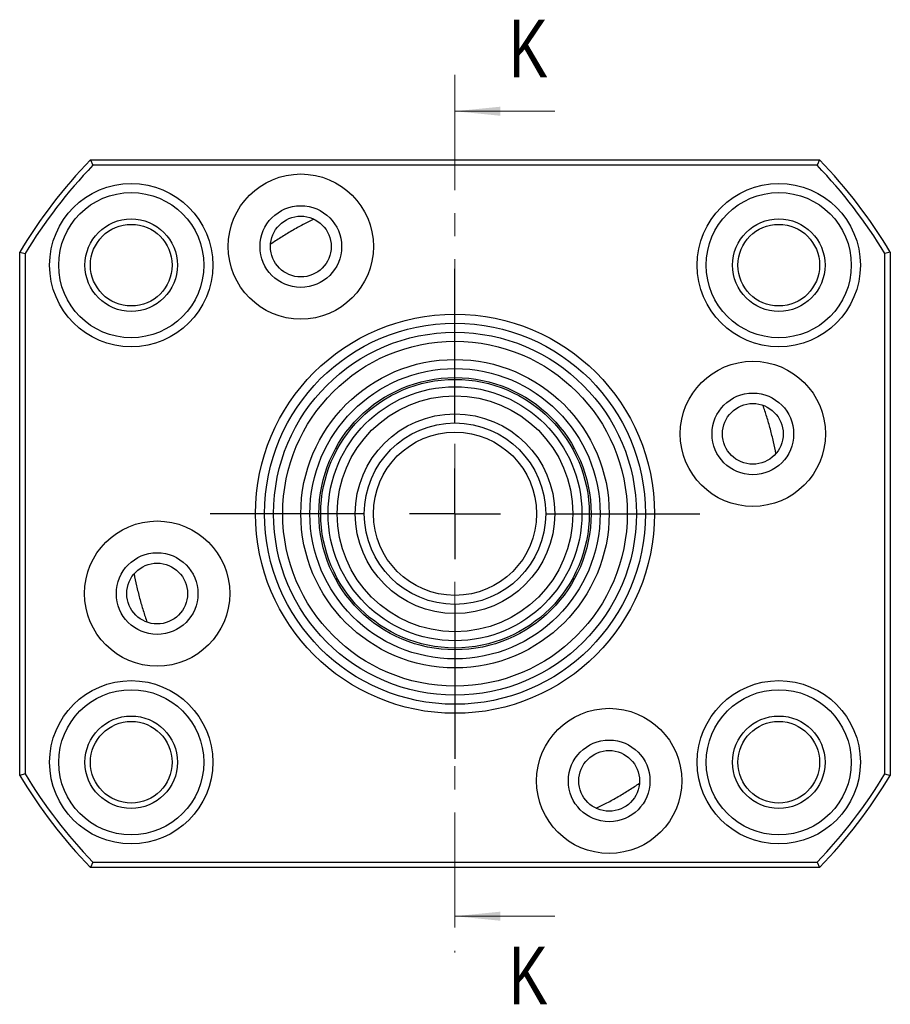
# Model space of a CAD drawing. Header units: millimetres. Extents: x 29 to 347, y 49 to 193.
# Tile 12 of 12: x 299 to 347, y 63 to 117. Entities that reach past the tile are written whole.
import ezdxf

# ---------------------------------------------------------------- set-up
doc = ezdxf.new("R2010")
doc.units = ezdxf.units.MM
doc.linetypes.add('CENTER', pattern=[10.16, 6.35, -1.27, 1.27, -1.27])
doc.layers.add('FORMAT', color=7, linetype='Continuous')
doc.styles.add('SLDTEXTSTYLE0', font='TXT', dxfattribs={"width": 0.75})

# ---------------------------------------------------------------- blocks, each defined once
blk = doc.blocks.new('SW_CENTERMARKSYMBOL_2')
at = {"layer": 'FORMAT', "color": 0}
for p, q in [((0, 5), (0, 13.5)), ((0, 0), (0, 2.5)), ((-5, 0), (-13.5, 0)), ((0, 0), (-2.5, 0)), ((0, 0), (0, -2.5)), ((0, 0), (2.5, 0)), ((5, 0), (13.5, 0)), ((0, -5), (0, -13.5))]:
    blk.add_line(p, q, dxfattribs=at)

msp = doc.modelspace()

# ---------------------------------------------------------------- linework, layer by layer
at = {"color": 7, "linetype": 'CENTER', "lineweight": 18}
msp.add_line((323.0946, 113.8264), (323.0946, 65.4664), dxfattribs=at)
at = {"color": 7, "linetype": 'Continuous', "lineweight": 18}
for p, q in [((328.5946, 111.8264), (323.0946, 111.8264)), ((328.5946, 67.4664), (323.0946, 67.4664))]:
    msp.add_line(p, q, dxfattribs=at)
at = {"color": 7, "linetype": 'Continuous', "lineweight": 25}
for p, q in [((303.0011, 109.1464), (303.1284, 108.8464)), ((303.0011, 109.1464), (343.1881, 109.1464)), ((343.1881, 109.1464), (343.0608, 108.8464)), ((343.0608, 108.8464), (303.1284, 108.8464)), ((299.0946, 75.2242), (299.0946, 104.0686)), ((299.0946, 104.0686), (299.3946, 103.9851)), ((299.3946, 103.9851), (299.3946, 75.3076)), ((347.0946, 104.0686), (346.7946, 103.9851)), ((346.7946, 75.3076), (346.7946, 103.9851)), ((347.0946, 104.0686), (347.0946, 75.2242)), ((299.3946, 75.3076), (299.0946, 75.2242)), ((346.7946, 75.3076), (347.0946, 75.2242)), ((303.1284, 70.4464), (303.0011, 70.1464)), ((343.1881, 70.1464), (303.0011, 70.1464)), ((303.1284, 70.4464), (343.0608, 70.4464)), ((343.0608, 70.4464), (343.1881, 70.1464))]:
    msp.add_line(p, q, dxfattribs=at)
for centre, radius in [((314.5946, 104.3688), 4), ((305.2442, 103.3435), 4.5), ((340.9451, 103.3435), 4.5), ((305.2442, 103.3435), 4), ((340.9451, 103.3435), 4), ((314.5946, 104.3688), 2.25), ((305.2442, 103.3435), 2.55), ((314.5946, 104.3688), 1.675), ((340.9451, 103.3435), 2.55), ((305.2442, 103.3435), 2.25), ((340.9451, 103.3435), 2.25), ((323.0946, 89.6464), 11), ((323.0946, 89.6464), 10.5), ((323.0946, 89.6464), 10), ((323.0946, 89.6464), 9.5), ((323.0946, 89.6464), 8.5), ((339.5154, 94.0463), 4), ((323.0946, 89.6464), 8), ((323.0946, 89.6464), 7.5), ((323.0946, 89.6464), 7.4), ((323.0946, 89.6464), 7), ((323.0946, 89.6464), 6.5), ((339.5154, 94.0463), 2.25), ((339.5154, 94.0463), 1.675), ((323.0946, 89.6464), 5.5), ((323.0946, 89.6464), 5), ((323.0946, 89.6464), 4.5), ((306.6739, 85.2465), 4), ((306.6739, 85.2465), 2.25), ((306.6739, 85.2465), 1.675), ((305.2442, 75.9492), 4.5), ((340.9451, 75.9492), 4.5), ((305.2442, 75.9492), 4), ((340.9451, 75.9492), 4), ((331.5946, 74.9239), 4), ((305.2442, 75.9492), 2.55), ((305.2442, 75.9492), 2.25), ((340.9451, 75.9492), 2.55), ((340.9451, 75.9492), 2.25), ((331.5946, 74.9239), 2.25), ((331.5946, 74.9239), 1.675)]:
    msp.add_circle(centre, radius, dxfattribs=at)
for radius, start, end in [(28, 135.85883, 148.99728), (28, 31.00272, 44.14117), (27.7, 136.12075, 148.8256), (27.7, 31.1744, 43.87925), (28, 211.00272, 224.14117), (27.7, 211.1744, 223.87925), (27.7, 316.12075, 328.8256), (28, 315.85883, 328.99728)]:
    msp.add_arc((323.0946, 89.6464), radius, start, end, dxfattribs=at)
for points in [[(315.3177, 105.8797), (315.1194, 105.7847), (314.9208, 105.6851), (314.5138, 105.4711), (314.3033, 105.3553), (313.9901, 105.1745), (313.8845, 105.1121), (313.681, 104.9891), (313.5823, 104.928), (313.2921, 104.7448), (313.1059, 104.6221), (312.9246, 104.498)], [(340.7876, 92.9568), (340.7471, 93.1729), (340.7024, 93.3906), (340.601, 93.8391), (340.5437, 94.0723), (340.45, 94.4217), (340.4171, 94.5398), (340.3509, 94.7682), (340.3175, 94.8794), (340.2157, 95.2071), (340.1454, 95.4187), (340.0724, 95.626)], [(305.4016, 86.336), (305.4421, 86.1198), (305.4868, 85.9022), (305.5882, 85.4536), (305.6456, 85.2204), (305.7392, 84.871), (305.7721, 84.7529), (305.8383, 84.5245), (305.8717, 84.4134), (305.9736, 84.0856), (306.0439, 83.874), (306.1169, 83.6668)], [(330.8715, 73.4131), (331.0698, 73.5081), (331.2684, 73.6076), (331.6755, 73.8217), (331.8859, 73.9374), (332.1992, 74.1183), (332.3047, 74.1807), (332.5082, 74.3037), (332.6069, 74.3647), (332.8972, 74.5479), (333.0834, 74.6706), (333.2646, 74.7947)]]:
    msp.add_open_spline(points, degree=3, knots=[0, 0, 0, 0, 0.25, 0.25, 0.5, 0.5, 0.625, 0.625, 0.75, 0.75, 1, 1, 1, 1], dxfattribs=at)
at = {"color": 7, "linetype": 'Continuous', "lineweight": 18}
for points in [[(323.0946, 111.8264), (325.5946, 111.5764), (325.5946, 112.0764)], [(323.0946, 67.4664), (325.5946, 67.2164), (325.5946, 67.7164)]]:
    msp.add_solid(points, dxfattribs=at)

# ---------------------------------------------------------------- block references
at = {"layer": 'FORMAT', "color": 7}
msp.add_blockref('SW_CENTERMARKSYMBOL_2', (323.0946, 89.6464), dxfattribs=at)

# ---------------------------------------------------------------- texts
at = {"color": 7, "linetype": 'Continuous', "char_height": 3.175, "attachment_point": 1, "style": 'SLDTEXTSTYLE0'}
for insert in [(326.0923, 116.8707), (326.0923, 65.7866)]:
    msp.add_mtext('K', dxfattribs=dict(at, insert=insert))

doc.saveas('drawing.dxf')
